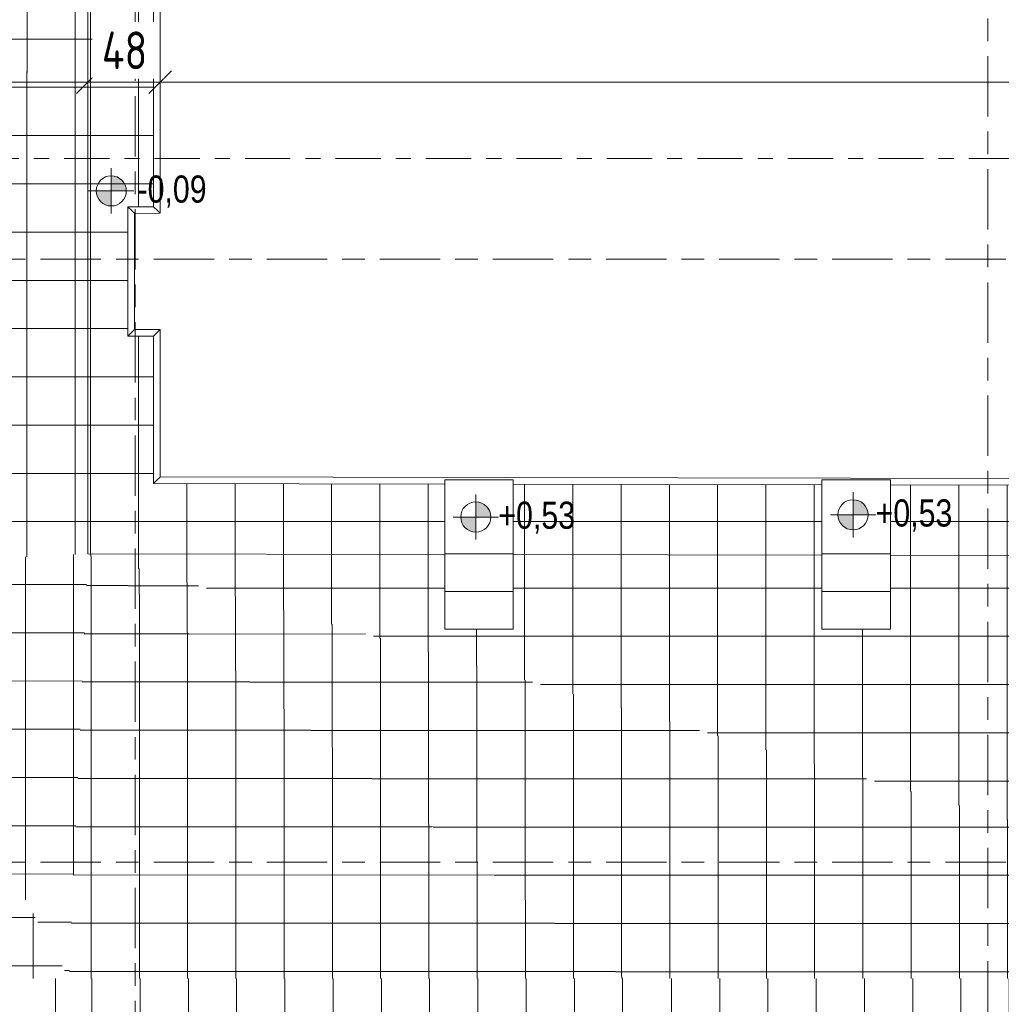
# Model space of a CAD drawing. Header units: metres. Extents: x 2 to 165, y -54 to 869.
# Tile 79 of 106: x 59.06 to 65.57, y -16.96 to -10.43. Entities that reach past the tile are written whole.
import ezdxf

# ---------------------------------------------------------------- set-up
doc = ezdxf.new("R2010")
doc.units = ezdxf.units.M
doc.linetypes.add('_Rasterlinie_', pattern=[0.75, 0.4, -0.1, 0.15, -0.1])
doc.linetypes.add('_Schnittlinie_', pattern=[0.6, 0.3, -0.1, 0.1, -0.1])
for name, color, linetype, lineweight in [('A_Bem', 7, 'Continuous', 5), ('A_Bem-100', 7, 'Continuous', 5), ('A_Geschossdecken', 7, 'Continuous', 5), ('A_Geschossdecken_Oberflächenschraffur', 7, 'Continuous', 5), ('A_Hoehenkoten', 124, 'Continuous', 5), ('A_Raster', 128, 'Continuous', 5), ('A_Symbol-S_A', 172, 'Continuous', 5), ('A_Treppe', 38, 'Continuous', 5)]:
    doc.layers.add(name, color=color, linetype=linetype, lineweight=lineweight)
doc.styles.add('Arial', font='arial.ttf', dxfattribs={"width": 0.8, "height": 0.18})
doc.styles.add('ISOCPEUR', font='isocpeur.ttf', dxfattribs={"width": 0.8, "height": 0.25})
doc.dimstyles.new('BLB-Standard_2_5_Aussen_maskiert', dxfattribs={"dimscale": 0.3048, "dimtxt": 0.248995, "dimasz": 0.492126, "dimexe": 1.32874, "dimexo": 0.0625, "dimgap": 0.032808, "dimtad": 1, "dimdec": 1, "dimlfac": 100, "dimrnd": 0.1, "dimdsep": 46, "dimtxsty": 'ISOCPEUR', "dimblk1": 'OBLIQUE', "dimblk2": 'OBLIQUE', "dimsah": 1, "dimcen": 0.09, "dimdle": 0.164042, "dimazin": 0, "dimtfac": 1, "dimtdec": 4, "dimtix": 1, "dimtmove": 0, "dimatfit": 3, "dimfxl": 1.32874, "dimfxlon": 1, "dimtvp": 1, "dimtfill": 1, "dimtolj": 1, "dimtzin": 0, "dimarcsym": 2})
doc.dimstyles.new('BLB-Standard_2_5_Aussen_maskiert_1', dxfattribs={"dimscale": 0.3048, "dimtxt": 0.248995, "dimasz": 0.492126, "dimexe": 1.32874, "dimexo": 0.0625, "dimgap": 0.032808, "dimtad": 1, "dimrnd": 0.001, "dimzin": 0, "dimdsep": 46, "dimtxsty": 'ISOCPEUR', "dimblk1": 'OBLIQUE', "dimblk2": 'OBLIQUE', "dimsah": 1, "dimcen": 0.09, "dimdle": 0.164042, "dimazin": 0, "dimtfac": 1, "dimtdec": 4, "dimtix": 1, "dimtmove": 0, "dimatfit": 3, "dimfxl": 1.32874, "dimfxlon": 1, "dimtvp": 1, "dimtfill": 1, "dimtolj": 1, "dimtzin": 0, "dimarcsym": 2})
pattern_1 = [(0, (56.97275, 0), (0, 0.32), []), (90, (56.97275, 0), (-0.32, 2e-17), [])]
pattern_2 = [(359.942, (56.86175, -0.094), (0.000324, 0.32), []), (90, (56.86175, -0.094), (-0.32, 2e-17), [])]
pattern_3 = [(359.977, (56.91275, -0.064), (0.0001285, 0.32), []), (90, (56.91275, -0.064), (-0.32, 2e-17), [])]
pattern_4 = [(0, (56.87175, 0), (0, 0.32), []), (90, (56.87175, 0), (-0.32, 2e-17), [])]
pattern_5 = [(0, (56.97275, -0.12), (0, 0.32), []), (90, (56.97275, -0.12), (-0.32, 2e-17), [])]
pattern_6 = [(0, (56.87275, 0), (0, 0.32), []), (90, (56.87275, 0), (-0.32, 2e-17), [])]
pattern_7 = [(0.002, (56.97575, -0.105), (-1.1e-05, 0.32), []), (90, (56.97575, -0.105), (-0.32, 2e-17), [])]
pattern_8 = [(0.003, (56.97775, -0.103), (-1.7e-05, 0.32), []), (90, (56.97775, -0.103), (-0.32, 2e-17), [])]

# ---------------------------------------------------------------- blocks, each defined once
blk = doc.blocks.new('Floors 1 - Floors 1-8100432-AB- E0-  OK FFB')
at = {"layer": 'A_Geschossdecken', "color": 253, "lineweight": 9}
for p, q in [((2.9797, 0.2126), (2.9797, -11.6716)), ((3.0234, -11.7152), (3.0234, 0.2563)), ((3.0234, -11.7152), (3.0234, 0.2563)), ((2.9797, -11.6716), (2.8097, -11.6718)), ((2.8377, -11.6998), (2.8097, -11.6718)), ((2.8097, -11.6718), (2.8097, -12.5291)), ((3.0077, -11.6996), (2.9797, -11.6716)), ((2.8534, -11.7154), (3.0234, -11.7152)), ((2.8534, -11.7154), (3.0234, -11.7152)), ((2.8534, -12.4854), (2.8534, -11.7154)), ((2.8534, -12.4854), (2.8534, -11.7154)), ((2.8377, -12.5011), (2.8097, -12.5291)), ((2.8097, -12.5291), (2.9797, -12.5289)), ((3.0234, -12.4852), (2.8534, -12.4854)), ((3.0234, -12.4852), (2.8534, -12.4854)), ((3.0077, -12.5009), (2.9797, -12.5289)), ((2.9797, -12.5289), (2.9797, -13.5071)), ((3.0234, -13.4635), (3.0234, -12.4852)), ((3.0234, -13.4635), (3.0234, -12.4852)), ((3.0077, -13.4791), (2.9797, -13.5071)), ((2.9797, -13.5071), (4.9105, -13.5108)), ((12.657, -13.4822), (3.0234, -13.4635)), ((12.6567, -13.4822), (3.0234, -13.4635)), ((5.365, -13.5117), (7.4118, -13.5157)), ((7.8664, -13.5166), (9.9051, -13.5205))]:
    blk.add_line(p, q, dxfattribs=at)
for points, knots in [([(2.8465, -11.7086), (2.8462, -11.7082), (2.8456, -11.7076), (2.8447, -11.7067), (2.8439, -11.706), (2.8432, -11.7052), (2.8424, -11.7044), (2.8415, -11.7036), (2.8407, -11.7028), (2.8399, -11.702), (2.8389, -11.7009), (2.8382, -11.7002), (2.8377, -11.6998)], [0, 0, 0, 0, 0.166667, 0.25, 0.333333, 0.416667, 0.5, 0.583333, 0.666667, 0.75, 0.833333, 1, 1, 1, 1]), ([(2.8534, -11.7154), (2.8534, -11.7154), (2.8529, -11.7149), (2.8505, -11.7126), (2.848, -11.7101), (2.8465, -11.7086)], [0.0091087, 0.0091087, 0.0091087, 0.0091087, 0.3333333, 0.6666667, 1, 1, 1, 1]), ([(3.0165, -11.7084), (3.0162, -11.708), (3.0156, -11.7074), (3.0147, -11.7065), (3.0139, -11.7058), (3.0132, -11.705), (3.0124, -11.7042), (3.0115, -11.7034), (3.0107, -11.7026), (3.0099, -11.7018), (3.0089, -11.7008), (3.0082, -11.7), (3.0077, -11.6996)], [0, 0, 0, 0, 0.166667, 0.25, 0.333333, 0.416667, 0.5, 0.583333, 0.666667, 0.75, 0.833333, 1, 1, 1, 1]), ([(3.0234, -11.7152), (3.0234, -11.7152), (3.0229, -11.7147), (3.0205, -11.7124), (3.018, -11.7099), (3.0165, -11.7084)], [0.0091087, 0.0091087, 0.0091087, 0.0091087, 0.3333333, 0.6666667, 1, 1, 1, 1]), ([(2.8465, -12.4923), (2.8462, -12.4926), (2.8456, -12.4932), (2.8447, -12.4941), (2.8439, -12.4949), (2.8432, -12.4956), (2.8424, -12.4964), (2.8415, -12.4973), (2.8407, -12.4981), (2.8399, -12.4989), (2.8389, -12.4999), (2.8382, -12.5006), (2.8377, -12.5011)], [0, 0, 0, 0, 0.166667, 0.25, 0.333333, 0.416667, 0.5, 0.583333, 0.666667, 0.75, 0.833333, 1, 1, 1, 1]), ([(2.8534, -12.4854), (2.8534, -12.4854), (2.8529, -12.4859), (2.8505, -12.4882), (2.848, -12.4908), (2.8465, -12.4923)], [0.0091087, 0.0091087, 0.0091087, 0.0091087, 0.3333333, 0.6666667, 1, 1, 1, 1]), ([(3.0165, -12.4921), (3.0162, -12.4924), (3.0156, -12.493), (3.0147, -12.4939), (3.0139, -12.4947), (3.0132, -12.4955), (3.0124, -12.4963), (3.0115, -12.4971), (3.0107, -12.4979), (3.0099, -12.4987), (3.0089, -12.4997), (3.0082, -12.5004), (3.0077, -12.5009)], [0, 0, 0, 0, 0.166667, 0.25, 0.333333, 0.416667, 0.5, 0.583333, 0.666667, 0.75, 0.833333, 1, 1, 1, 1]), ([(3.0234, -12.4852), (3.0234, -12.4852), (3.0229, -12.4857), (3.0205, -12.4881), (3.018, -12.4906), (3.0165, -12.4921)], [0.0091087, 0.0091087, 0.0091087, 0.0091087, 0.3333333, 0.6666667, 1, 1, 1, 1]), ([(3.0165, -13.4703), (3.0162, -13.4706), (3.0156, -13.4712), (3.0147, -13.4722), (3.0139, -13.4729), (3.0132, -13.4737), (3.0124, -13.4745), (3.0115, -13.4753), (3.0107, -13.4761), (3.0099, -13.4769), (3.0089, -13.4779), (3.0082, -13.4786), (3.0077, -13.4791)], [0, 0, 0, 0, 0.166667, 0.25, 0.333333, 0.416667, 0.5, 0.583333, 0.666667, 0.75, 0.833333, 1, 1, 1, 1]), ([(3.0234, -13.4635), (3.0234, -13.4635), (3.0229, -13.464), (3.0205, -13.4663), (3.018, -13.4688), (3.0165, -13.4703)], [0.0091087, 0.0091087, 0.0091087, 0.0091087, 0.3333333, 0.6666667, 1, 1, 1, 1])]:
    blk.add_open_spline(points, degree=3, knots=knots, dxfattribs=at)
blk = doc.blocks.new('Stairs 4 - Stairs 4-8101736-AB- E0-  OK FFB')
at = {"layer": 'A_Treppe', "color": 250, "lineweight": 9}
for p, q in [((4.9105, -13.9725), (4.9105, -13.4822)), ((5.365, -13.4822), (4.9105, -13.4822)), ((5.365, -13.4822), (5.365, -13.9725)), ((4.9105, -14.2225), (4.9105, -13.9725)), ((5.365, -13.9725), (4.9105, -13.9725)), ((5.365, -13.9725), (5.365, -14.2225)), ((4.9105, -14.4725), (4.9105, -14.2225)), ((5.365, -14.2225), (4.9105, -14.2225)), ((5.365, -14.2225), (5.365, -14.4725)), ((4.9105, -14.4725), (5.365, -14.4725))]:
    blk.add_line(p, q, dxfattribs=at)
blk = doc.blocks.new('Stairs 5 - Stairs 4-8101758-AB- E0-  OK FFB')
at = {"layer": 'A_Treppe', "color": 250, "lineweight": 9}
for p, q in [((4.9105, -13.9725), (4.9105, -13.4822)), ((5.365, -13.4822), (4.9105, -13.4822)), ((5.365, -13.4822), (5.365, -13.9725)), ((4.9105, -14.2225), (4.9105, -13.9725)), ((5.365, -13.9725), (4.9105, -13.9725)), ((5.365, -13.9725), (5.365, -14.2225)), ((4.9105, -14.4725), (4.9105, -14.2225)), ((5.365, -14.2225), (4.9105, -14.2225)), ((5.365, -14.2225), (5.365, -14.4725)), ((4.9105, -14.4725), (5.365, -14.4725))]:
    blk.add_line(p, q, dxfattribs=at)
blk = doc.blocks.new('FP_56-AB- E0-  OK FFB')
at = {"layer": 'A_Geschossdecken_Oberflächenschraffur'}
for p, q in [((6.4137, -19.5407), (6.4138, -16.789)), ((6.4137, -19.5407), (6.4138, -16.789)), ((6.7337, -19.5407), (6.7338, -16.789)), ((6.7337, -19.5407), (6.7338, -16.789)), ((7.0537, -19.5407), (7.0538, -16.789)), ((7.0537, -19.5407), (7.0538, -16.789)), ((7.3737, -19.5407), (7.3738, -16.789)), ((7.3737, -19.5407), (7.3738, -16.789)), ((7.6937, -19.5407), (7.6938, -16.789)), ((7.6937, -19.5407), (7.6938, -16.789)), ((8.0137, -19.5407), (8.0138, -16.789)), ((8.0137, -19.5407), (8.0138, -16.789)), ((8.3337, -19.5407), (8.3338, -16.789)), ((8.3337, -19.5407), (8.3338, -16.789)), ((8.6537, -19.5407), (8.6538, -16.789)), ((8.6537, -19.5407), (8.6538, -16.789)), ((8.9737, -19.5407), (8.9738, -16.789)), ((8.9737, -19.5407), (8.9738, -16.789)), ((9.2937, -19.5407), (9.2938, -16.789)), ((9.2937, -19.5407), (9.2938, -16.789)), ((9.6137, -19.5407), (9.6138, -16.789)), ((9.6137, -19.5407), (9.6138, -16.789)), ((9.9337, -19.5407), (9.9338, -16.789)), ((9.9337, -19.5407), (9.9338, -16.789)), ((10.2537, -19.5407), (10.2538, -16.789)), ((10.2537, -19.5407), (10.2538, -16.789)), ((10.5737, -19.5407), (10.5738, -16.789)), ((10.5737, -19.5407), (10.5738, -16.789)), ((10.8937, -19.5379), (10.8938, -16.789)), ((10.8937, -19.5379), (10.8938, -16.789)), ((11.2137, -19.5379), (11.2138, -16.789)), ((11.2137, -19.5379), (11.2138, -16.789)), ((11.5337, -19.5379), (11.5338, -16.789)), ((11.5337, -19.5379), (11.5338, -16.789)), ((11.8537, -19.5407), (11.8538, -16.789)), ((11.8537, -19.5407), (11.8538, -16.789)), ((12.1737, -19.5407), (12.1738, -16.789)), ((12.1737, -19.5407), (12.1738, -16.789)), ((6.102, -17.0611), (12.2928, -17.0611)), ((6.102, -17.0611), (12.2928, -17.0611)), ((6.102, -17.381), (12.2928, -17.381)), ((6.102, -17.381), (12.2928, -17.381)), ((6.102, -17.7008), (12.2928, -17.7008)), ((6.102, -17.7008), (12.2928, -17.7008)), ((6.102, -18.0207), (12.2928, -18.0207)), ((6.102, -18.0207), (12.2928, -18.0207)), ((6.102, -18.3405), (12.2928, -18.3405)), ((6.102, -18.3405), (12.2928, -18.3405)), ((6.102, -18.6603), (12.2928, -18.6604)), ((6.102, -18.6603), (12.2928, -18.6604)), ((6.102, -18.9802), (12.2928, -18.9802)), ((6.102, -18.9802), (12.2928, -18.9802)), ((6.102, -19.3), (12.2928, -19.3)), ((6.102, -19.3), (12.2928, -19.3))]:
    blk.add_line(p, q, dxfattribs=at)
blk = doc.blocks.new('FP_61-AB- E0-  OK FFB')
at = {"layer": 'A_Geschossdecken_Oberflächenschraffur'}
for p, q in [((1.0496, -18.1649), (1.049, -16.789)), ((1.0496, -18.1649), (1.049, -16.789)), ((1.3695, -18.1649), (1.369, -16.789)), ((1.3695, -18.1649), (1.369, -16.789)), ((1.6895, -18.1649), (1.689, -16.789)), ((1.6895, -18.1649), (1.689, -16.789)), ((2.0095, -18.1649), (2.0089, -16.789)), ((2.0095, -18.1649), (2.0089, -16.789)), ((2.3294, -18.1649), (2.3289, -16.789)), ((2.3294, -18.1649), (2.3289, -16.789)), ((0.905, -17.0241), (2.4191, -17.0241)), ((0.905, -17.0241), (2.4191, -17.0241)), ((0.905, -17.344), (2.4191, -17.344)), ((0.905, -17.344), (2.4191, -17.344)), ((0.905, -17.6639), (2.4191, -17.6638)), ((0.905, -17.6639), (2.4191, -17.6638)), ((0.905, -17.9837), (2.4191, -17.9837)), ((0.905, -17.9837), (2.4191, -17.9837)), ((1.0501, -19.5407), (1.0496, -18.1649)), ((1.0501, -19.5407), (1.0496, -18.1649)), ((1.3701, -19.5407), (1.3695, -18.1649)), ((1.3701, -19.5407), (1.3695, -18.1649)), ((1.6901, -19.5407), (1.6895, -18.1649)), ((1.6901, -19.5407), (1.6895, -18.1649)), ((2.01, -19.5407), (2.0095, -18.1649)), ((2.01, -19.5407), (2.0095, -18.1649)), ((2.33, -19.5407), (2.3294, -18.1649)), ((2.33, -19.5407), (2.3294, -18.1649)), ((0.9049, -18.3036), (2.4191, -18.3036)), ((0.9049, -18.3036), (2.4191, -18.3036)), ((0.9049, -18.6235), (2.4191, -18.6234)), ((0.9049, -18.6235), (2.4191, -18.6234)), ((0.9049, -18.9433), (2.4191, -18.9433)), ((0.9049, -18.9433), (2.4191, -18.9433)), ((0.9049, -19.2632), (2.419, -19.2631)), ((0.9049, -19.2632), (2.419, -19.2631))]:
    blk.add_line(p, q, dxfattribs=at)
blk = doc.blocks.new('FP_62-AB- E0-  OK FFB')
at = {"layer": 'A_Geschossdecken_Oberflächenschraffur'}
for p, q in [((2.57, -19.5407), (2.5702, -16.789)), ((2.57, -19.5407), (2.5702, -16.789)), ((2.89, -19.5407), (2.8902, -16.789)), ((2.89, -19.5407), (2.8902, -16.789)), ((3.21, -19.5407), (3.2102, -16.789)), ((3.21, -19.5407), (3.2102, -16.789)), ((3.53, -19.5407), (3.5302, -16.789)), ((3.53, -19.5407), (3.5302, -16.789)), ((3.85, -19.5407), (3.8502, -16.789)), ((3.85, -19.5407), (3.8502, -16.789)), ((4.17, -19.5407), (4.1702, -16.789)), ((4.17, -19.5407), (4.1702, -16.789)), ((4.49, -19.5407), (4.4902, -16.789)), ((4.49, -19.5407), (4.4902, -16.789)), ((4.81, -19.5407), (4.8102, -16.789)), ((4.81, -19.5407), (4.8102, -16.789)), ((5.13, -19.5407), (5.1302, -16.789)), ((5.13, -19.5407), (5.1302, -16.789)), ((5.45, -19.5407), (5.4502, -16.789)), ((5.45, -19.5407), (5.4502, -16.789)), ((5.77, -19.5407), (5.7702, -16.789)), ((5.77, -19.5407), (5.7702, -16.789)), ((6.09, -19.5407), (6.0902, -16.789)), ((6.09, -19.5407), (6.0902, -16.789)), ((2.419, -17.0586), (6.102, -17.0586)), ((2.419, -17.0586), (6.102, -17.0586)), ((2.419, -17.3785), (6.102, -17.3785)), ((2.419, -17.3785), (6.102, -17.3785)), ((2.419, -17.6983), (6.102, -17.6983)), ((2.419, -17.6983), (6.102, -17.6983)), ((2.419, -18.0182), (6.102, -18.0182)), ((2.419, -18.0182), (6.102, -18.0182)), ((2.419, -18.338), (6.102, -18.338)), ((2.419, -18.338), (6.102, -18.338)), ((2.419, -18.6578), (6.102, -18.6578)), ((2.419, -18.6578), (6.102, -18.6578)), ((2.419, -18.9777), (6.102, -18.9777)), ((2.419, -18.9777), (6.102, -18.9777)), ((2.419, -19.2975), (6.102, -19.2975)), ((2.419, -19.2975), (6.102, -19.2975))]:
    blk.add_line(p, q, dxfattribs=at)
blk = doc.blocks.new('Höhenkoten - Kreuz gefüllt-6114407-AB- E0-  OK FFB')
at = {"layer": 'A_Hoehenkoten'}
h = blk.add_hatch(color=256, dxfattribs=at)
edge = h.paths.add_edge_path(flags=0)
edge.add_line((0.001, 0.0014), (0, 0.0014))
edge.add_line((0, 0.0014), (0, 0.0024))
edge.add_arc((0, 0.0014), 0.001, 0, 90, ccw=False)
h = blk.add_hatch(color=256, dxfattribs=at)
edge = h.paths.add_edge_path(flags=0)
edge.add_line((-0.001, 0.0014), (0, 0.0014))
edge.add_line((0, 0.0014), (0, 0.0004))
edge.add_arc((0, 0.0014), 0.001, 180, 270, ccw=False)
for p, q in [((0, 0.0029), (0, -0.0001)), ((0, 0.0014), (0, 0.0024)), ((0, 0.0024), (0, 0.0014)), ((0, 0.0024), (0, 0.0014)), ((0, 0.0014), (0, 0.0024)), ((-0.0015, 0.0014), (0.0015, 0.0014)), ((-0.001, 0.0014), (0, 0.0014)), ((0, 0.0014), (-0.001, 0.0014)), ((0, 0.0014), (-0.001, 0.0014)), ((-0.001, 0.0014), (0, 0.0014)), ((0.001, 0.0014), (0, 0.0014)), ((0, 0.0014), (0, 0.0004)), ((0, 0.0004), (0, 0.0014)), ((0, 0.0014), (0.001, 0.0014)), ((0, 0.0014), (0.001, 0.0014)), ((0.001, 0.0014), (0, 0.0014)), ((0, 0.0014), (0, 0.0004)), ((0, 0.0004), (0, 0.0014))]:
    blk.add_line(p, q, dxfattribs=at)
for start, end in [(90, 180), (90, 180), (360, 90), (360, 90), (180, 270), (180, 270), (270, 0), (270, 360)]:
    blk.add_arc((0, 0.0014), 0.001, start, end, dxfattribs=at)
blk = doc.blocks.new('DIMBLOCK244-AB- E0-  OK FFB')
at = {"layer": 'A_Bem-100'}
for p, q in [((56.9751, -10.4414), (56.9751, -11.2514)), ((56.9751, -10.8464), (56.9751, -10.4414)), ((59.5161, -10.4414), (59.5161, -11.2514)), ((59.5161, -10.8464), (59.5161, -10.4414)), ((56.9251, -10.8464), (59.5161, -10.8464))]:
    blk.add_line(p, q, dxfattribs=at)
at = {"layer": 'A_Bem-100', "lineweight": 9}
for p, q in [((56.9751, -10.8464), (57.0501, -10.7714)), ((59.5161, -10.8464), (59.5911, -10.7714)), ((56.9751, -10.8464), (56.9001, -10.9214)), ((59.5161, -10.8464), (59.4411, -10.9214))]:
    blk.add_line(p, q, dxfattribs=at)
at = {"layer": 'A_Bem-100', "color": 0, "insert": (57.963, -10.5098), "char_height": 0.25, "width": 0.678219, "attachment_point": 1, "line_spacing_factor": 1.149209, "style": 'ISOCPEUR', "bg_fill": 3, "box_fill_scale": 1.25, "bg_fill_color": 256, "bg_fill_true_color": 13158600, "bg_fill_transparency": 0}
blk.add_mtext('2,54\\A2\\H0.5x;\\S1^  ;\\H2x;', dxfattribs=at)
blk = doc.blocks.new('_Oblique')
at = {"color": 0, "linetype": 'ByBlock', "lineweight": -2}
blk.add_line((-0.5, -0.5), (0.5, 0.5), dxfattribs=at)
blk = doc.blocks.new('DIMBLOCK245-AB- E0-  OK FFB')
at = {"layer": 'A_Bem-100'}
for p, q in [((59.5161, -10.4414), (59.5161, -11.2514)), ((59.5161, -10.8464), (59.5161, -10.4414)), ((59.9961, -10.4414), (59.9961, -11.2514)), ((59.9961, -10.8464), (59.9961, -10.4414)), ((59.5161, -10.8464), (59.9961, -10.8464))]:
    blk.add_line(p, q, dxfattribs=at)
at = {"layer": 'A_Bem-100', "lineweight": 9}
for p, q in [((59.5161, -10.8464), (59.5911, -10.7714)), ((59.9961, -10.8464), (60.0711, -10.7714)), ((59.5161, -10.8464), (59.4411, -10.9214)), ((59.9961, -10.8464), (59.9211, -10.9214))]:
    blk.add_line(p, q, dxfattribs=at)
at = {"layer": 'A_Bem-100', "color": 0, "insert": (59.6092, -10.5098), "char_height": 0.25, "width": 0.352554, "attachment_point": 1, "line_spacing_factor": 1.149209, "style": 'ISOCPEUR', "bg_fill": 3, "box_fill_scale": 1.25, "bg_fill_color": 256, "bg_fill_true_color": 13158600, "bg_fill_transparency": 0}
blk.add_mtext('48', dxfattribs=at)
blk = doc.blocks.new('DIMBLOCK246-AB- E0-  OK FFB')
at = {"layer": 'A_Bem-100'}
for p, q in [((59.9961, -10.4414), (59.9961, -11.2514)), ((59.9961, -10.8464), (59.9961, -10.4414)), ((76.6972, -10.4414), (76.6972, -11.2514)), ((76.6972, -10.8464), (76.6972, -10.4414)), ((59.9961, -10.8464), (76.6972, -10.8464))]:
    blk.add_line(p, q, dxfattribs=at)
at = {"layer": 'A_Bem-100', "lineweight": 9}
for p, q in [((59.9961, -10.8464), (60.0711, -10.7714)), ((76.6972, -10.8464), (76.7722, -10.7714)), ((59.9961, -10.8464), (59.9211, -10.9214)), ((76.6972, -10.8464), (76.6222, -10.9214))]:
    blk.add_line(p, q, dxfattribs=at)
at = {"layer": 'A_Bem-100', "color": 0, "insert": (68.0255, -10.5098), "char_height": 0.25, "width": 0.770839, "attachment_point": 1, "line_spacing_factor": 1.149209, "style": 'ISOCPEUR', "bg_fill": 3, "box_fill_scale": 1.25, "bg_fill_color": 256, "bg_fill_true_color": 13158600, "bg_fill_transparency": 0}
blk.add_mtext('16,70\\A2\\H0.5x;\\S1^  ;\\H2x;', dxfattribs=at)

msp = doc.modelspace()

# ---------------------------------------------------------------- hatches: boundary and pattern name
at = {"layer": 'A_Geschossdecken_Oberflächenschraffur'}
h = msp.add_hatch(dxfattribs=at)
h.set_pattern_fill('FP_505', color=256, style=0, pattern_type=2)
h.set_pattern_definition(pattern_6)
h.paths.add_polyline_path([(59.5161, -13.9725), (59.5161, 12.0478), (57.8776, -1.0051), (59.5069, -13.8997)], flags=0)
h = msp.add_hatch(dxfattribs=at)
h.set_pattern_fill('FP_505', color=256, style=0, pattern_type=2)
h.set_pattern_definition(pattern_6)
h.paths.add_polyline_path([(59.5161, -13.9725), (59.5161, 12.0478), (57.8776, -1.0051), (59.5069, -13.8997)], flags=0)
h = msp.add_hatch(dxfattribs=at)
h.set_pattern_fill('FP_4', color=9, style=0, pattern_type=2)
h.set_pattern_definition(pattern_1)
h.paths.add_polyline_path([(77.2072, -14.0069), (77.2072, 7.1815), (78.4562, 7.1815), (78.4562, 12.0481), (59.5161, 12.0478), (59.5161, -13.9725), (61.8832, -13.9769), (61.8832, -13.5108), (59.9524, -13.5071), (59.9524, -12.5289), (59.7824, -12.5291), (59.7824, -11.6718), (59.9524, -11.6716), (59.9524, 0.2126), (59.7824, 0.2126), (59.7824, 1.0646), (59.9524, 1.0648), (59.9524, 3.9681), (59.7524, 3.9681), (59.7524, 4.8265), (59.9524, 4.8265), (59.9524, 9.7254), (59.7524, 9.7254), (59.7524, 10.5789), (59.9524, 10.5789), (59.9524, 11.5815), (77.9898, 11.5817), (77.9898, 7.7364), (76.7409, 7.7364), (76.7409, 4.8329), (76.9409, 4.8329), (76.9409, 3.9743), (76.7409, 3.9743), (76.7409, -4.6711), (76.9409, -4.6711), (76.9409, -5.5234), (76.7409, -5.5234), (76.7409, -13.5093), (77.1983, -13.6492), (77.196, -14.005), (76.7913, -14.0044), (76.7053, -13.5397), (74.8289, -13.536), (74.8289, -14.0023), (76.6001, -14.0058)], flags=0)
h.paths.add_polyline_path([(74.3744, -14.0014), (74.3744, -13.5351), (73.7603, -13.5339), (73.7603, -14.0002), (74.3548, -14.0014)], flags=0)
h.paths.add_polyline_path([(72.9653, -13.9987), (72.9653, -13.5324), (72.3326, -13.5311), (72.3326, -13.9975)], flags=0)
h.paths.add_polyline_path([(71.8781, -13.9966), (71.8781, -13.5303), (69.8345, -13.5263), (69.8345, -13.9926), (69.8642, -13.9927)], flags=0)
h.paths.add_polyline_path([(69.38, -13.9917), (69.38, -13.5254), (67.3324, -13.5214), (67.3324, -13.9877), (69.2655, -13.9915)], flags=0)
h.paths.add_polyline_path([(66.8778, -13.9869), (66.8778, -13.5205), (64.8391, -13.5166), (64.8391, -13.9829)], flags=0)
h.paths.add_polyline_path([(64.3846, -13.982), (64.3846, -13.5157), (62.3378, -13.5117), (62.3378, -13.978)], flags=0)
h = msp.add_hatch(dxfattribs=at)
h.set_pattern_fill('FP_4', color=9, style=0, pattern_type=2)
h.set_pattern_definition(pattern_1)
h.paths.add_polyline_path([(77.2072, -14.0069), (77.2072, 7.1815), (78.4562, 7.1815), (78.4562, 12.0481), (59.5161, 12.0478), (59.5161, -13.9725), (61.8832, -13.9769), (61.8832, -13.5108), (59.9524, -13.5071), (59.9524, -12.5289), (59.7824, -12.5291), (59.7824, -11.6718), (59.9524, -11.6716), (59.9524, 0.2126), (59.7824, 0.2126), (59.7824, 1.0646), (59.9524, 1.0648), (59.9524, 3.9681), (59.7524, 3.9681), (59.7524, 4.8265), (59.9524, 4.8265), (59.9524, 9.7254), (59.7524, 9.7254), (59.7524, 10.5789), (59.9524, 10.5789), (59.9524, 11.5815), (77.9898, 11.5817), (77.9898, 7.7364), (76.7409, 7.7364), (76.7409, 4.8329), (76.9409, 4.8329), (76.9409, 3.9743), (76.7409, 3.9743), (76.7409, -4.6711), (76.9409, -4.6711), (76.9409, -5.5234), (76.7409, -5.5234), (76.7409, -13.5093), (77.1983, -13.6492), (77.196, -14.005), (76.7913, -14.0044), (76.7053, -13.5397), (74.8289, -13.536), (74.8289, -14.0023), (76.6001, -14.0058)], flags=0)
h.paths.add_polyline_path([(74.3744, -14.0014), (74.3744, -13.5351), (73.7603, -13.5339), (73.7603, -14.0002), (74.3548, -14.0014)], flags=0)
h.paths.add_polyline_path([(72.9653, -13.9987), (72.9653, -13.5324), (72.3326, -13.5311), (72.3326, -13.9975)], flags=0)
h.paths.add_polyline_path([(71.8781, -13.9966), (71.8781, -13.5303), (69.8345, -13.5263), (69.8345, -13.9926), (69.8642, -13.9927)], flags=0)
h.paths.add_polyline_path([(69.38, -13.9917), (69.38, -13.5254), (67.3324, -13.5214), (67.3324, -13.9877), (69.2655, -13.9915)], flags=0)
h.paths.add_polyline_path([(66.8778, -13.9869), (66.8778, -13.5205), (64.8391, -13.5166), (64.8391, -13.9829)], flags=0)
h.paths.add_polyline_path([(64.3846, -13.982), (64.3846, -13.5157), (62.3378, -13.5117), (62.3378, -13.978)], flags=0)
h = msp.add_hatch(dxfattribs=at)
h.set_pattern_fill('FP_500', color=256, style=0, pattern_type=2)
h.set_pattern_definition(pattern_4)
h.paths.add_polyline_path([(57.8776, -14.0569), (59.5161, -13.9725), (57.8776, -1.0051), (57.8776, -14.055)], flags=0)
h = msp.add_hatch(dxfattribs=at)
h.set_pattern_fill('FP_500', color=256, style=0, pattern_type=2)
h.set_pattern_definition(pattern_4)
h.paths.add_polyline_path([(57.8776, -14.0569), (59.5161, -13.9725), (57.8776, -1.0051), (57.8776, -14.055)], flags=0)
h = msp.add_hatch(dxfattribs=at)
h.set_pattern_fill('FP_449', color=256, style=0, pattern_type=2)
h.set_pattern_definition(pattern_2)
h.paths.add_polyline_path([(59.3917, -16.7893), (59.5161, -13.9725), (57.8776, -14.0569), (58.6379, -15.4289)], flags=0)
h = msp.add_hatch(dxfattribs=at)
h.set_pattern_fill('FP_449', color=256, style=0, pattern_type=2)
h.set_pattern_definition(pattern_2)
h.paths.add_polyline_path([(59.3917, -16.7893), (59.5161, -13.9725), (57.8776, -14.0569), (58.6379, -15.4289)], flags=0)
h = msp.add_hatch(dxfattribs=at)
h.set_pattern_fill('FP_507', color=256, style=0, pattern_type=2)
h.set_pattern_definition(pattern_8)
h.paths.add_polyline_path([(63.0748, -16.7893), (59.5161, -13.9725), (59.3917, -16.7893), (62.0098, -16.7893)], flags=0)
h = msp.add_hatch(dxfattribs=at)
h.set_pattern_fill('FP_507', color=256, style=0, pattern_type=2)
h.set_pattern_definition(pattern_8)
h.paths.add_polyline_path([(63.0748, -16.7893), (59.5161, -13.9725), (59.3917, -16.7893), (62.0098, -16.7893)], flags=0)
h = msp.add_hatch(dxfattribs=at)
h.set_pattern_fill('FP_503', color=256, style=0, pattern_type=2)
h.set_pattern_definition(pattern_5)
h.paths.add_polyline_path([(69.2655, -16.7893), (72.9653, -15.4931), (72.9653, -13.9987), (72.3326, -13.9975), (72.3326, -14.4725), (71.8781, -14.4725), (71.8781, -13.9966), (69.8345, -13.9926), (69.8345, -14.4725), (69.38, -14.4725), (69.38, -13.9917), (67.3324, -13.9877), (67.3324, -14.4725), (66.8778, -14.4725), (66.8778, -13.9869), (64.8391, -13.9829), (64.8391, -14.4725), (64.3846, -14.4725), (64.3846, -13.982), (62.3378, -13.978), (62.3378, -14.4725), (61.8832, -14.4725), (61.8832, -13.9771), (59.5161, -13.9725), (65.3737, -15.6649)], flags=0)
h.paths.add_polyline_path([(69.3577, -15.93), (69.3577, -15.0257), (69.8665, -15.0257), (69.8665, -15.93), (69.8642, -15.93)], flags=0)
h.paths.add_polyline_path([(73.7603, -15.2145), (77.2072, -14.0069), (74.8289, -14.0023), (74.8289, -14.4725), (74.3744, -14.4725), (74.3744, -14.0014), (73.7603, -14.0002), (73.7603, -14.5553)], flags=0)
h = msp.add_hatch(dxfattribs=at)
h.set_pattern_fill('FP_503', color=256, style=0, pattern_type=2)
h.set_pattern_definition(pattern_5)
h.paths.add_polyline_path([(69.2655, -16.7893), (72.9653, -15.4931), (72.9653, -13.9987), (72.3326, -13.9975), (72.3326, -14.4725), (71.8781, -14.4725), (71.8781, -13.9966), (69.8345, -13.9926), (69.8345, -14.4725), (69.38, -14.4725), (69.38, -13.9917), (67.3324, -13.9877), (67.3324, -14.4725), (66.8778, -14.4725), (66.8778, -13.9869), (64.8391, -13.9829), (64.8391, -14.4725), (64.3846, -14.4725), (64.3846, -13.982), (62.3378, -13.978), (62.3378, -14.4725), (61.8832, -14.4725), (61.8832, -13.9771), (59.5161, -13.9725), (65.3737, -15.6649)], flags=0)
h.paths.add_polyline_path([(69.3577, -15.93), (69.3577, -15.0257), (69.8665, -15.0257), (69.8665, -15.93), (69.8642, -15.93)], flags=0)
h.paths.add_polyline_path([(73.7603, -15.2145), (77.2072, -14.0069), (74.8289, -14.0023), (74.8289, -14.4725), (74.3744, -14.4725), (74.3744, -14.0014), (73.7603, -14.0002), (73.7603, -14.5553)], flags=0)
h = msp.add_hatch(dxfattribs=at)
h.set_pattern_fill('FP_506', color=256, style=0, pattern_type=2)
h.set_pattern_definition(pattern_7)
h.paths.add_polyline_path([(69.2655, -16.7893), (59.5161, -13.9725), (63.0748, -16.7893), (65.3737, -16.7893)], flags=0)
h = msp.add_hatch(dxfattribs=at)
h.set_pattern_fill('FP_506', color=256, style=0, pattern_type=2)
h.set_pattern_definition(pattern_7)
h.paths.add_polyline_path([(69.2655, -16.7893), (59.5161, -13.9725), (63.0748, -16.7893), (65.3737, -16.7893)], flags=0)
h = msp.add_hatch(dxfattribs=at)
h.set_pattern_fill('FP_450', color=256, style=0, pattern_type=2)
h.set_pattern_definition(pattern_3)
h.paths.add_polyline_path([(58.6379, -16.7893), (59.3917, -16.7893), (57.8776, -14.0569), (57.8776, -16.7893)], flags=0)
h = msp.add_hatch(dxfattribs=at)
h.set_pattern_fill('FP_450', color=256, style=0, pattern_type=2)
h.set_pattern_definition(pattern_3)
h.paths.add_polyline_path([(58.6379, -16.7893), (59.3917, -16.7893), (57.8776, -14.0569), (57.8776, -16.7893)], flags=0)

# ---------------------------------------------------------------- linework, layer by layer
at = {"layer": 'A_Geschossdecken', "color": 253, "lineweight": 9}
for p, q in [((59.5161, -13.9725), (59.5161, 12.0478)), ((59.9961, 0.2563), (59.9961, -11.7152)), ((59.9961, -11.7152), (59.8261, -11.7154)), ((59.8261, -11.7154), (59.8261, -12.4854)), ((59.8261, -12.4854), (59.9961, -12.4852)), ((59.9961, -12.4852), (59.9961, -13.4635)), ((59.9961, -13.4635), (69.6295, -13.4822)), ((61.8832, -13.9771), (59.5161, -13.9725)), ((64.3846, -13.982), (62.3378, -13.978)), ((66.8778, -13.9869), (64.8391, -13.9829))]:
    msp.add_line(p, q, dxfattribs=at)
at = {"layer": 'A_Raster', "linetype": '_Rasterlinie_', "lineweight": 9}
for p, q in [((59.8292, 37.0621), (59.8292, -53.073)), ((65.4842, -53.073), (65.4842, 37.0621)), ((88.1031, -12.0184), (15.5195, -12.0184)), ((88.1031, -16.0184), (15.5195, -16.0184))]:
    msp.add_line(p, q, dxfattribs=at)
at = {"layer": 'A_Symbol-S_A', "linetype": '_Schnittlinie_', "lineweight": 9}
msp.add_line((22.1587, -11.3507), (86.6263, -11.3507), dxfattribs=at)

# ---------------------------------------------------------------- block references
at = {"layer": 'A_Geschossdecken', "color": 253, "lineweight": 9}
for name in ['Floors 1 - Floors 1-8100432-AB- E0-  OK FFB', 'FP_61-AB- E0-  OK FFB', 'FP_62-AB- E0-  OK FFB', 'FP_56-AB- E0-  OK FFB']:
    msp.add_blockref(name, (56.9727, 0), dxfattribs=at)
at = {"layer": 'A_Hoehenkoten', "xscale": 99.99999999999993, "yscale": 99.99999999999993, "zscale": 99.99999999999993}
for p in [(59.6713, -11.7066), (62.0891, -13.8691), (64.591, -13.8543)]:
    msp.add_blockref('Höhenkoten - Kreuz gefüllt-6114407-AB- E0-  OK FFB', p, dxfattribs=at)
at = {"layer": 'A_Treppe', "color": 250, "lineweight": 9}
for name, p in [('Stairs 4 - Stairs 4-8101736-AB- E0-  OK FFB', (56.9727, 0)), ('Stairs 5 - Stairs 4-8101758-AB- E0-  OK FFB', (59.4741, 0))]:
    msp.add_blockref(name, p, dxfattribs=at)

# ---------------------------------------------------------------- texts
at = {"layer": 'A_Hoehenkoten', "char_height": 0.18, "attachment_point": 1, "line_spacing_factor": 0.941778, "style": 'Arial'}
for s, insert, width in [('-0,09', (59.8454, -11.4645), 0.542095), ('+0,53', (62.2385, -13.627), 0.601593), ('+0,53', (64.7404, -13.6121), 0.601593)]:
    msp.add_mtext(s, dxfattribs=dict(at, insert=insert, width=width))

# ---------------------------------------------------------------- next in the draw order: dimensions: what is measured, and where the dimension line sits
at = {"layer": 'A_Bem'}
dim = msp.add_linear_dim(base=(59.5161, -10.8464), p1=(56.9751, -10.4414), p2=(59.5161, -10.4414), text='\\A1;2,54\\Q;{\\A1;{\\H0.5x;\\S1^ ;}}', dimstyle='BLB-Standard_2_5_Aussen_maskiert_1', override={"dimpost": '<>', "dimfxl": 2.541072}, dxfattribs=at)
dim.commit()
dim.dimension.update_dxf_attribs({"geometry": 'DIMBLOCK244-AB- E0-  OK FFB', "text_midpoint": (58.2456, -10.6864)})

# ---------------------------------------------------------------- next in the draw order: dimensions: what is measured, and where the dimension line sits
dim = msp.add_linear_dim(base=(59.9961, -10.8464), p1=(59.5161, -10.4414), p2=(59.9961, -10.4414), dimstyle='BLB-Standard_2_5_Aussen_maskiert', override={"dimpost": '<>', "dimfxl": 0.48}, dxfattribs=at)
dim.commit()
dim.dimension.update_dxf_attribs({"geometry": 'DIMBLOCK245-AB- E0-  OK FFB', "text_midpoint": (59.7561, -10.7114)})

# ---------------------------------------------------------------- next in the draw order: dimensions: what is measured, and where the dimension line sits
dim = msp.add_linear_dim(base=(76.6972, -10.8464), p1=(59.9961, -10.4414), p2=(76.6972, -10.4414), text='\\A1;16,70\\Q;{\\A1;{\\H0.5x;\\S1^ ;}}', dimstyle='BLB-Standard_2_5_Aussen_maskiert_1', override={"dimpost": '<>', "dimfxl": 16.701042}, dxfattribs=at)
dim.commit()
dim.dimension.update_dxf_attribs({"geometry": 'DIMBLOCK246-AB- E0-  OK FFB', "text_midpoint": (68.3467, -10.6864)})

doc.saveas('drawing.dxf')
